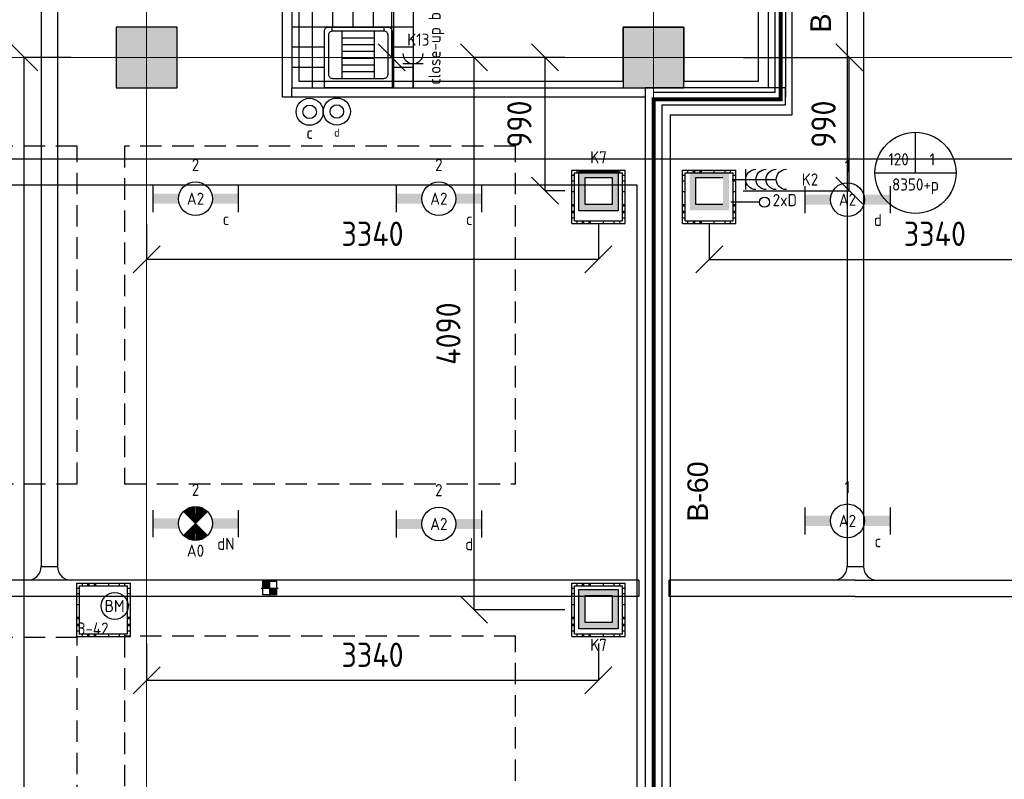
# Model space of a CAD drawing. Header units: millimetres. Extents: x -38031 to 110605, y -30229 to 92226.
# Tile 133 of 256: x 53421 to 60705, y 8959 to 14579. Entities that reach past the tile are written whole.
import ezdxf
from ezdxf.enums import TextEntityAlignment as Align

# ---------------------------------------------------------------- set-up
doc = ezdxf.new("R2010")
doc.units = ezdxf.units.MM
doc.header["$LTSCALE"] = 50
doc.set_wipeout_variables(frame=1)
doc.header["$PDMODE"] = 1
for name, pattern in [('HIDDEN', [9.525, 6.35, -3.175]), ('HIDDEN2', [4.7625, 3.175, -1.5875]), ('PHANTOM', [63.5, 31.75, -6.35, 6.35, -6.35, 6.35, -6.35]), ('STYLE_07', [1.875, 0.625, -0.20828, 0.625, -0.20836, 0.06943, -0.13893])]:
    doc.linetypes.add(name, pattern=pattern)
for name, color, linetype in [('AL$1A---_ALGEMEEN', 8, 'Continuous'), ('AL------_MAATVOERING', 2, 'Continuous'), ('AL------_SPARING', 2, 'Continuous'), ('AM$1A---_ARCERING', 8, 'Continuous'), ('AT$1A---_TEKST100', 8, 'Continuous'), ('BOUWKUNDIG', 8, 'Continuous'), ('brandscheiding', 5, 'HIDDEN'), ('EB6511--_ATTRIB', 2, 'Continuous'), ('EL6131--_KG', 3, 'Continuous'), ('EL6222--', 3, 'Continuous'), ('EL6311--', 3, 'Continuous'), ('el6311--nv', 7, 'Continuous'), ('EL6441--', 3, 'Continuous'), ('EL6511--', 3, 'Continuous'), ('EM6131--', 1, 'Continuous'), ('Kastenscheiding', 4, 'PHANTOM'), ('LICHT_TEXT018', 1, 'Continuous'), ('versterkte strook', 7, 'Continuous'), ('Vloerdoos (2e)', 51, 'Continuous'), ('Vloerdoos (OUD)', 51, 'Continuous')]:
    doc.layers.add(name, color=color, linetype=linetype)
doc.layers.add('stramien', color=1, linetype='Continuous', lineweight=15)
doc.styles.add('Arial', font='ARIAL.TTF')
doc.styles.add('BURO-018', font='iso.shx', dxfattribs={"height": 90})
doc.styles.get("Standard").update_dxf_attribs({"font": 'iso.shx'})
doc.dimstyles.new('STABICAD', dxfattribs={"dimscale": 100, "dimtxt": 1.8, "dimasz": 2, "dimexe": 0, "dimexo": 2.5, "dimgap": 1.5, "dimtad": 0, "dimdec": 0, "dimrnd": 10, "dimzin": 0, "dimdsep": 46, "dimtxsty": 'Standard', "dimblk1": 'OBLIQUE', "dimblk2": 'OBLIQUE', "dimsah": 1, "dimcen": -3, "dimadec": 0, "dimazin": 0, "dimtfac": 1, "dimtdec": 0, "dimtofl": 0, "dimtmove": 2, "dimatfit": 3, "dimfxl": 0, "dimtvp": 1.055556, "dimtolj": 1, "dimtzin": 0, "dimarcsym": 0})

# ---------------------------------------------------------------- blocks, each defined once
blk = doc.blocks.new('111410')
at = {"color": 0, "linetype": 'Continuous'}
for radius in [2, 1]:
    blk.add_circle((0, 3), radius, dxfattribs=at)
at = {"color": 0, "linetype": 'Continuous', "style": 'BURO-018'}
for tag, p in [('E_SLET1', (0, 7)), ('E_GROEP', (0, 0)), ('E_GKAST', (0, 0))]:
    blk.add_attdef(tag, text='', height=1.8, dxfattribs=at).set_placement(p, align=Align.MIDDLE)
at = {"color": 0, "linetype": 'Continuous', "style": 'BURO-018', "flags": 1}
for tag in ['E_MATCODE', 'E_SGROEP']:
    blk.add_attdef(tag, text='', height=1.8, dxfattribs=at).set_placement((0, 0), align=Align.MIDDLE)
blk = doc.blocks.new('111304')
at = {"color": 0, "linetype": 'Continuous'}
for p, q in [((-1.5, 4.5), (1.5, 4.5)), ((0, 1), (0, 4.5))]:
    blk.add_line(p, q, dxfattribs=at)
blk.add_arc((0, 6), 1.5, 180, 0, dxfattribs=at)
at = {"color": 0, "linetype": 'Continuous', "style": 'BURO-018'}
for tag, p in [('E_GKAST', (0, 11.5)), ('E_GROEP', (0, 8.5)), ('E_SGROEP', (4.5, 8.5))]:
    blk.add_attdef(tag, text='', height=1.8, dxfattribs=at).set_placement(p, align=Align.MIDDLE)
at = {"color": 0, "linetype": 'Continuous', "style": 'BURO-018', "flags": 1}
for tag, p in [('E_VERMCODE', (13, 8.5)), ('E_MATCODE', (0, 0))]:
    blk.add_attdef(tag, text='', height=1.8, dxfattribs=at).set_placement(p, align=Align.MIDDLE)
blk = doc.blocks.new('_Oblique')
at = {"color": 0, "linetype": 'ByBlock', "lineweight": -2}
blk.add_line((-0.5, -0.5), (0.5, 0.5), dxfattribs=at)
blk = doc.blocks.new('*D85')
at = {"layer": 'AL------_MAATVOERING', "color": 0, "lineweight": -2}
for p, q in [((58522.4, 13063.3), (58522.4, 12805.3)), ((61860, 13063.3), (61860, 12805.3)), ((58522.4, 12805.3), (61860, 12805.3))]:
    blk.add_line(p, q, dxfattribs=at)
at = {"layer": 'Defpoints', "color": 0}
for p in [(58522.4, 13313.3), (61860, 13313.3), (61860, 12805.3)]:
    blk.add_point(p, dxfattribs=at)
at = {"layer": 'AL------_MAATVOERING', "color": 0, "lineweight": -2, "xscale": 200, "yscale": 200, "zscale": 200, "rotation": 180}
blk.add_blockref('_Oblique', (58522.4, 12805.3), dxfattribs=at)
at = {"layer": 'AL------_MAATVOERING', "color": 0, "lineweight": -2, "xscale": 200, "yscale": 200, "zscale": 200}
blk.add_blockref('_Oblique', (61860, 12805.3), dxfattribs=at)
at = {"layer": 'AL------_MAATVOERING', "color": 0, "insert": (60191.2, 12995.3), "char_height": 180, "attachment_point": 5}
blk.add_mtext('\\A1;3340', dxfattribs=at)
blk = doc.blocks.new('*D87')
at = {"layer": 'AL------_MAATVOERING', "color": 0, "lineweight": -2}
for p, q in [((54360, 13063.3), (54360, 12805.3)), ((57702.4, 13063.3), (57702.4, 12805.3)), ((57702.4, 12805.3), (54360, 12805.3))]:
    blk.add_line(p, q, dxfattribs=at)
at = {"layer": 'Defpoints', "color": 0}
for p in [(54360, 13313.3), (57702.4, 13313.3), (54360, 12805.3)]:
    blk.add_point(p, dxfattribs=at)
at = {"layer": 'AL------_MAATVOERING', "color": 0, "lineweight": -2, "xscale": 200, "yscale": 200, "zscale": 200, "rotation": 180}
blk.add_blockref('_Oblique', (54360, 12805.3), dxfattribs=at)
at = {"layer": 'AL------_MAATVOERING', "color": 0, "lineweight": -2, "xscale": 200, "yscale": 200, "zscale": 200}
blk.add_blockref('_Oblique', (57702.4, 12805.3), dxfattribs=at)
at = {"layer": 'AL------_MAATVOERING', "color": 0, "insert": (56031.2, 12995.3), "char_height": 180, "attachment_point": 5}
blk.add_mtext('\\A1;3340', dxfattribs=at)
blk = doc.blocks.new('*D88')
at = {"layer": 'AL------_MAATVOERING', "color": 0, "lineweight": -2}
for p, q in [((54360, 9963.4), (54360, 9690.1)), ((57702.4, 9963.4), (57702.4, 9690.1)), ((57702.4, 9690.1), (54360, 9690.1))]:
    blk.add_line(p, q, dxfattribs=at)
at = {"layer": 'Defpoints', "color": 0}
for p in [(54360, 10213.4), (57702.4, 10213.4), (54360, 9690.1)]:
    blk.add_point(p, dxfattribs=at)
at = {"layer": 'AL------_MAATVOERING', "color": 0, "lineweight": -2, "xscale": 200, "yscale": 200, "zscale": 200, "rotation": 180}
blk.add_blockref('_Oblique', (54360, 9690.1), dxfattribs=at)
at = {"layer": 'AL------_MAATVOERING', "color": 0, "lineweight": -2, "xscale": 200, "yscale": 200, "zscale": 200}
blk.add_blockref('_Oblique', (57702.4, 9690.1), dxfattribs=at)
at = {"layer": 'AL------_MAATVOERING', "color": 0, "insert": (56031.2, 9880.1), "char_height": 180, "attachment_point": 5}
blk.add_mtext('\\A1;3340', dxfattribs=at)
blk = doc.blocks.new('*D90')
at = {"layer": 'AL------_MAATVOERING', "color": 0, "lineweight": -2}
for p, q in [((58772.4, 14300), (59557.5, 14300)), ((59557.5, 13313.3), (59557.5, 14300)), ((58772.4, 13313.3), (59557.5, 13313.3))]:
    blk.add_line(p, q, dxfattribs=at)
at = {"layer": 'Defpoints', "color": 0}
for p in [(58522.4, 14300), (59557.5, 14300), (58522.4, 13313.3)]:
    blk.add_point(p, dxfattribs=at)
at = {"layer": 'AL------_MAATVOERING', "color": 0, "lineweight": -2, "xscale": 200, "yscale": 200, "zscale": 200}
for p, rotation in [((59557.5, 14300), 90), ((59557.5, 13313.3), 270)]:
    blk.add_blockref('_Oblique', p, dxfattribs=dict(at, rotation=rotation))
at = {"layer": 'AL------_MAATVOERING', "color": 0, "insert": (59367.5, 13806.6), "char_height": 180, "attachment_point": 5, "rotation": 90}
blk.add_mtext('\\A1;990', dxfattribs=at)
blk = doc.blocks.new('*D91')
at = {"layer": 'AL------_MAATVOERING', "color": 0, "lineweight": -2}
for p, q in [((57452.4, 14300), (57307.1, 14300)), ((57307.1, 13313.3), (57307.1, 14300)), ((57452.4, 13313.3), (57307.1, 13313.3))]:
    blk.add_line(p, q, dxfattribs=at)
at = {"layer": 'Defpoints', "color": 0}
for p in [(57307.1, 14300), (57702.4, 14300), (57702.4, 13313.3)]:
    blk.add_point(p, dxfattribs=at)
at = {"layer": 'AL------_MAATVOERING', "color": 0, "lineweight": -2, "xscale": 200, "yscale": 200, "zscale": 200}
for p, rotation in [((57307.1, 14300), 90), ((57307.1, 13313.3), 270)]:
    blk.add_blockref('_Oblique', p, dxfattribs=dict(at, rotation=rotation))
at = {"layer": 'AL------_MAATVOERING', "color": 0, "insert": (57117.1, 13806.6), "char_height": 180, "attachment_point": 5, "rotation": 90}
blk.add_mtext('\\A1;990', dxfattribs=at)
blk = doc.blocks.new('*D92')
at = {"layer": 'AL------_MAATVOERING', "color": 0, "lineweight": -2}
for p, q in [((57452.4, 14300), (56781.8, 14300)), ((56781.8, 10213.4), (56781.8, 14300)), ((57452.4, 10213.4), (56781.8, 10213.4))]:
    blk.add_line(p, q, dxfattribs=at)
at = {"layer": 'Defpoints', "color": 0}
for p in [(56781.8, 14300), (57702.4, 14300), (57702.4, 10213.4)]:
    blk.add_point(p, dxfattribs=at)
at = {"layer": 'AL------_MAATVOERING', "color": 0, "lineweight": -2, "xscale": 200, "yscale": 200, "zscale": 200}
for p, rotation in [((56781.8, 14300), 90), ((56781.8, 10213.4), 270)]:
    blk.add_blockref('_Oblique', p, dxfattribs=dict(at, rotation=rotation))
at = {"layer": 'AL------_MAATVOERING', "color": 0, "insert": (56591.8, 12256.7), "char_height": 180, "attachment_point": 5, "rotation": 90}
blk.add_mtext('\\A1;4090', dxfattribs=at)
blk = doc.blocks.new('*D94')
at = {"layer": 'AL------_MAATVOERING', "color": 0, "lineweight": -2}
for p, q in [((53801.3, 14300), (53454.5, 14300)), ((53454.5, 7367.9), (53454.5, 14300)), ((53792.4, 7367.9), (53454.5, 7367.9))]:
    blk.add_line(p, q, dxfattribs=at)
at = {"layer": 'Defpoints', "color": 0}
for p in [(53454.5, 14300), (54051.3, 14300), (54042.4, 7367.9)]:
    blk.add_point(p, dxfattribs=at)
at = {"layer": 'AL------_MAATVOERING', "color": 0, "lineweight": -2, "xscale": 200, "yscale": 200, "zscale": 200}
for p, rotation in [((53454.5, 14300), 90), ((53454.5, 7367.9), 270)]:
    blk.add_blockref('_Oblique', p, dxfattribs=dict(at, rotation=rotation))
at = {"layer": 'AL------_MAATVOERING', "color": 0, "insert": (53264.5, 10834), "char_height": 180, "attachment_point": 5, "rotation": 90}
blk.add_mtext('\\A1;6930', dxfattribs=at)
blk = doc.blocks.new('*D152')
at = {"layer": 'AL------_MAATVOERING', "color": 0, "lineweight": -2}
for p, q in [((55919.1, 17418.3), (56172.3, 17418.3)), ((56172.3, 17418.3), (56172.3, 14300)), ((55919.1, 14300), (56172.3, 14300))]:
    blk.add_line(p, q, dxfattribs=at)
at = {"layer": 'Defpoints', "color": 0}
for p in [(55669.1, 17418.3), (55669.1, 14300), (56172.3, 14300)]:
    blk.add_point(p, dxfattribs=at)
at = {"layer": 'AL------_MAATVOERING', "color": 0, "lineweight": -2, "xscale": 200, "yscale": 200, "zscale": 200}
for p, rotation in [((56172.3, 17418.3), 90), ((56172.3, 14300), 270)]:
    blk.add_blockref('_Oblique', p, dxfattribs=dict(at, rotation=rotation))
at = {"layer": 'AL------_MAATVOERING', "color": 0, "insert": (55982.3, 15859.1), "char_height": 180, "attachment_point": 5, "rotation": 90}
blk.add_mtext('\\A1;3120', dxfattribs=at)
blk = doc.blocks.new('1115B6630')
at = {"color": 0}
for p, q in [((-6.3, 2), (-6.3, -2)), ((6.3, 2), (6.3, -2))]:
    blk.add_line(p, q, dxfattribs=at)
at = {"color": 0, "linetype": 'Continuous'}
blk.add_circle((0, 0), 2.5, dxfattribs=at)
at = {"color": 0}
for points in [[(-2.5, 0.75), (-6.3, 0.75), (-2.5, -0.75), (-6.3, -0.75)], [(2.5, 0.75), (6.3, 0.75), (2.5, -0.75), (6.3, -0.75)]]:
    blk.add_solid(points, dxfattribs=at)
at = {"color": 0, "linetype": 'Continuous', "style": 'BURO-018'}
for tag, p in [('E_GKAST', (0, 8)), ('E_GROEP', (0, 5)), ('E_SGROEP', (4.5, 5)), ('E_ARMCODE', (0, 0)), ('E_SLET', (4.5, -3))]:
    blk.add_attdef(tag, text='', height=1.8, dxfattribs=at).set_placement(p, align=Align.MIDDLE)
blk = doc.blocks.new('E00123')
at = {"color": 0, "linetype": 'Continuous'}
blk.add_circle((0, 0), 2, dxfattribs=at)
at = {"color": 0, "linetype": 'Continuous', "style": 'BURO-018'}
for tag, p in [('E_TEXT1', (0, 4.5)), ('E_TEXT2', (0, 0))]:
    blk.add_attdef(tag, text='', height=1.8, dxfattribs=at).set_placement(p, align=Align.MIDDLE)
at = {"color": 0, "linetype": 'Continuous', "style": 'BURO-018', "flags": 1}
blk.add_attdef('E_MATCODE', (0, 0), '', height=1.8, dxfattribs=at)
blk = doc.blocks.new('E00414')
at = {"color": 0, "linetype": 'Continuous'}
for p, q in [((-2.9, -2.9), (-2.9, 2.9)), ((-2.9, 2.9), (2.9, 2.9)), ((-2, 2), (2, 2)), ((-2, -2), (-2, 2)), ((2, 2), (2, -2)), ((2.9, 2.9), (2.9, -2.9)), ((2.9, -2.9), (-2.9, -2.9)), ((2, -2), (-2, -2))]:
    blk.add_line(p, q, dxfattribs=at)
at = {"color": 0}
for points in [[(-2.9, 2.9), (2.9, 2.9), (-2, 2), (2, 2)], [(-2, -2), (-2.9, -2.9), (-2, 2), (-2.9, 2.9)], [(2, 2), (2.9, 2.9), (2, -2), (2.9, -2.9)], [(2, -2), (2.9, -2.9), (-2, -2), (-2.9, -2.9)]]:
    blk.add_solid(points, dxfattribs=at)
at = {"color": 0, "linetype": 'Continuous', "style": 'BURO-018'}
for tag, p in [('E_GKAST', (0, 8)), ('E_GROEP', (0, 5)), ('E_SGROEP', (4.5, 5))]:
    blk.add_attdef(tag, text='', height=1.8, dxfattribs=at).set_placement(p, align=Align.MIDDLE)
at = {"color": 0, "linetype": 'Continuous', "style": 'BURO-018', "flags": 1}
for tag, p in [('E_VERMCODE', (13, 5)), ('E_MATCODE', (0, 0))]:
    blk.add_attdef(tag, text='', height=1.8, dxfattribs=at).set_placement(p, align=Align.MIDDLE)
blk = doc.blocks.new('111304C')
at = {"color": 0, "linetype": 'Continuous'}
for p, q in [((0, 1), (0, 7.5)), ((-1.5, 3), (1.5, 3))]:
    blk.add_line(p, q, dxfattribs=at)
for centre in [(0, 9), (0, 7.5), (0, 6), (0, 4.5)]:
    blk.add_arc(centre, 1.5, 180, 0, dxfattribs=at)
at = {"color": 0, "linetype": 'Continuous', "style": 'BURO-018'}
for tag, p in [('E_GKAST', (0, 14.5)), ('E_GROEP', (0, 11.5)), ('E_SGROEP', (4.5, 11.5))]:
    blk.add_attdef(tag, text='', height=1.8, dxfattribs=at).set_placement(p, align=Align.MIDDLE)
at = {"color": 0, "linetype": 'Continuous', "style": 'BURO-018', "flags": 1}
for tag, p in [('E_VERMCODE', (13, 11.5)), ('E_MATCODE', (0, 0))]:
    blk.add_attdef(tag, text='', height=1.8, dxfattribs=at).set_placement(p, align=Align.MIDDLE)
blk = doc.blocks.new('E00018')
at = {"color": 0, "linetype": 'Continuous'}
for p, q in [((-1.77, -1.77), (1.77, 1.77)), ((1.77, -1.77), (-1.77, 1.77))]:
    blk.add_line(p, q, dxfattribs=at)
at = {"color": 0, "linetype": 'Continuous', "const_width": 2.5}
for points in [[(-0.88, 0.88, -0.198912), (0, 1.25, -0.198912), (0.88, 0.88, -1)], [(-0.88, -0.88, 0.198912), (0, -1.25, 0.198912), (0.88, -0.88, 1)]]:
    blk.add_lwpolyline(points, format="xyb", dxfattribs=at)
blk = doc.blocks.new('1115B6630-NO1')
at = {"color": 0}
for p, q in [((-6.3, 2), (-6.3, -2)), ((6.3, 2), (6.3, -2))]:
    blk.add_line(p, q, dxfattribs=at)
at = {"color": 0, "linetype": 'Continuous'}
blk.add_circle((0, 0), 2.5, dxfattribs=at)
at = {"color": 0}
for points in [[(-2.5, 0.75), (-6.3, 0.75), (-2.5, -0.75), (-6.3, -0.75)], [(2.5, 0.75), (6.3, 0.75), (2.5, -0.75), (6.3, -0.75)]]:
    blk.add_solid(points, dxfattribs=at)
at = {"color": 0, "zscale": 50}
blk.add_blockref('E00018', (0, 0), dxfattribs=at)
at = {"color": 0, "linetype": 'Continuous', "style": 'BURO-018'}
for tag, p in [('E_GKAST', (0, 8)), ('E_GROEP', (0, 5)), ('E_SGROEP', (4.5, 5)), ('E_ARMCODE', (0, 0)), ('E_SLET', (4.5, -3))]:
    blk.add_attdef(tag, text='', height=1.8, dxfattribs=at).set_placement(p, align=Align.MIDDLE)
blk = doc.blocks.new('E-GK-GTC-783C')
at = {"color": 0, "linetype": 'Continuous'}
for p, q in [((-0.5, 60), (0.5, 60)), ((-0.5, -60), (0.5, -60))]:
    blk.add_line(p, q, dxfattribs=at)
blk = doc.blocks.new('E-GK-AH-78676767')
at = {"color": 0, "linetype": 'Continuous'}
blk.add_line((-60, 103), (60, 103), dxfattribs=at)
for centre, start, end in [((-163, 103), 270, 0), ((163, 103), 180, 270)]:
    blk.add_arc(centre, 103, start, end, dxfattribs=at)
blk = doc.blocks.new('E00103')
at = {"color": 0, "linetype": 'Continuous'}
for p, q in [((0, 6), (0, 12)), ((-6, 6), (6, 6))]:
    blk.add_line(p, q, dxfattribs=at)
blk.add_circle((0, 6), 6, dxfattribs=at)
at = {"color": 0, "linetype": 'Continuous', "style": 'BURO-018'}
for tag, p in [('E_TEXT1', (-2.5, 8)), ('E_TEXT3', (2.5, 8)), ('E_TEXT6', (0, 4))]:
    blk.add_attdef(tag, text='', height=1.8, dxfattribs=at).set_placement(p, align=Align.MIDDLE)
blk = doc.blocks.new('E00139')
at = {"color": 0, "linetype": 'Continuous'}
blk.add_line((0, 5.25), (0, 1), dxfattribs=at)
blk.add_circle((0, 6), 0.75, dxfattribs=at)
at = {"color": 7, "style": 'BURO-018'}
for tag, p in [('E_COMMENT1', (0, 12)), ('E_DCOM1', (0, 9))]:
    blk.add_attdef(tag, text='', height=1.8, dxfattribs=at).set_placement(p, align=Align.MIDDLE)
at = {"color": 0, "style": 'BURO-018'}
blk.add_attdef('E_TEXT1', text='', height=1.8, dxfattribs=at).set_placement((2.5, 6), align=Align.MIDDLE)
at = {"color": 0, "linetype": 'Continuous', "style": 'BURO-018', "flags": 1}
blk.add_attdef('E_MATCODE', text='', height=1.8, dxfattribs=at).set_placement((0, 0), align=Align.MIDDLE)
blk = doc.blocks.new('Sparing 100x100')
at = {"color": 1, "linetype": 'Continuous'}
for p, q in [((-2.5, 0), (2.5, 0)), ((0, -2.5), (0, 2.5))]:
    blk.add_line(p, q, dxfattribs=at)
at = {"color": 0, "linetype": 'Continuous'}
for p, q in [((-2, 2), (2, 2)), ((-2, -2), (-2, 2)), ((2, 2), (2, -2)), ((2, -2), (-2, -2))]:
    blk.add_line(p, q, dxfattribs=at)
for points in [[(-2, 2), (0, 2), (-2, 0), (0, 0)], [(0, 0), (2, 0), (0, -2), (2, -2)]]:
    blk.add_solid(points, dxfattribs=at)
at = {"color": 0, "linetype": 'Continuous', "style": 'BURO-018'}
blk.add_attdef('AL_POSNR', text='', height=1.8, dxfattribs=at).set_placement((0, 3), align=Align.CENTER)
at = {"color": 0, "linetype": 'Continuous', "style": 'BURO-018', "flags": 1}
blk.add_attdef('AL_OMS', (0, 0), '', height=1.8, dxfattribs=at)
blk = doc.blocks.new('E-GK-END-78')
at = {"color": 0, "linetype": 'Continuous'}
blk.add_line((0, 60), (0, -60), dxfattribs=at)
blk = doc.blocks.new('VLOERDOOS (2e)')
at = {"layer": 'Vloerdoos (OUD)'}
for p, q in [((0, 395), (395, 395)), ((0, 395), (0, 0)), ((20, 375), (20, 20)), ((20, 375), (375, 375)), ((40, 375), (40, 395)), ((80, 375), (80, 395)), ((90, 375), (90, 395)), ((130, 375), (130, 395)), ((140, 375), (140, 395)), ((235, 375), (235, 395)), ((315, 375), (315, 395)), ((355, 375), (355, 395)), ((375, 375), (375, 20)), ((395, 395), (395, 0)), ((0, 355), (20, 355)), ((0, 315), (20, 315)), ((0, 305), (20, 305)), ((375, 355), (395, 355)), ((375, 315), (395, 315)), ((375, 305), (395, 305)), ((0, 265), (20, 265)), ((0, 255), (20, 255)), ((375, 265), (395, 265)), ((375, 255), (395, 255)), ((0, 160), (20, 160)), ((375, 160), (395, 160)), ((0, 80), (20, 80)), ((375, 80), (395, 80)), ((0, 40), (20, 40)), ((0, 0), (395, 0)), ((20, 20), (375, 20)), ((40, 0), (40, 20)), ((80, 0), (80, 20)), ((90, 0), (90, 20)), ((130, 0), (130, 20)), ((140, 0), (140, 20)), ((235, 0), (235, 20)), ((315, 0), (315, 20)), ((355, 0), (355, 20)), ((375, 40), (395, 40))]:
    blk.add_line(p, q, dxfattribs=at)
blk = doc.blocks.new('Group-72')
at = {"layer": 'AL$1A---_ALGEMEEN', "color": 0}
for p, q in [((-600, 900), (-600, 0)), ((-450, 900), (-450, 0)), ((-300, 900), (-300, 0)), ((-150, 900), (-150, 0)), ((0, 750), (-750, 750)), ((0, 600), (-750, 600)), ((0, 450), (-750, 450)), ((0, 300), (-750, 300)), ((0, 150), (-750, 150))]:
    blk.add_line(p, q, dxfattribs=at)
blk.add_lwpolyline([(-750, 900), (0, 900), (0, 0), (-750, 0)], close=True, dxfattribs=at)
blk = doc.blocks.new('tegels 900z750')
at = {"layer": 'AL$1A---_ALGEMEEN', "color": 0}
blk.add_blockref('Group-72', (0, 0), dxfattribs=at)
blk = doc.blocks.new('arnhem top')
at = {"color": 0}
blk.add_wipeout([(250, -420), (250, 0), (-250, 0), (-250, -420), (-250, -420.7), (-250, -421.5), (-249.9, -422.2), (-249.9, -422.9), (-249.8, -423.7), (-249.7, -424.4), (-249.6, -425.1), (-249.4, -425.9), (-249.3, -426.6), (-249.1, -427.3), (-248.9, -428), (-248.7, -428.7), (-248.5, -429.4), (-248.2, -430.1), (-248, -430.8), (-247.7, -431.5), (-247.4, -432.2), (-247.1, -432.8), (-246.8, -433.5), (-246.5, -434.1), (-246.1, -434.8), (-245.7, -435.4), (-245.3, -436), (-244.9, -436.7), (-244.5, -437.3), (-244.1, -437.9), (-243.7, -438.5), (-243.2, -439), (-242.7, -439.6), (-242.2, -440.1), (-241.7, -440.7), (-241.2, -441.2), (-240.7, -441.7), (-240.1, -442.2), (-239.6, -442.7), (-239, -443.2), (-238.5, -443.7), (-237.9, -444.1), (-237.3, -444.5), (-236.7, -444.9), (-236, -445.3), (-235.4, -445.7), (-234.8, -446.1), (-234.1, -446.5), (-233.5, -446.8), (-232.8, -447.1), (-232.2, -447.4), (-231.5, -447.7), (-230.8, -448), (-230.1, -448.2), (-229.4, -448.5), (-228.7, -448.7), (-228, -448.9), (-227.3, -449.1), (-226.6, -449.3), (-225.9, -449.4), (-225.1, -449.6), (-224.4, -449.7), (-223.7, -449.8), (-222.9, -449.9), (-222.2, -449.9), (-221.5, -450), (-220.7, -450), (-220, -450), (220, -450), (220.7, -450), (221.5, -450), (222.2, -449.9), (222.9, -449.9), (223.7, -449.8), (224.4, -449.7), (225.1, -449.6), (225.9, -449.4), (226.6, -449.3), (227.3, -449.1), (228, -448.9), (228.7, -448.7), (229.4, -448.5), (230.1, -448.2), (230.8, -448), (231.5, -447.7), (232.2, -447.4), (232.8, -447.1), (233.5, -446.8), (234.1, -446.5), (234.8, -446.1), (235.4, -445.7), (236, -445.3), (236.7, -444.9), (237.3, -444.5), (237.9, -444.1), (238.5, -443.7), (239, -443.2), (239.6, -442.7), (240.1, -442.2), (240.7, -441.7), (241.2, -441.2), (241.7, -440.7), (242.2, -440.1), (242.7, -439.6), (243.2, -439), (243.7, -438.5), (244.1, -437.9), (244.5, -437.3), (244.9, -436.7), (245.3, -436), (245.7, -435.4), (246.1, -434.8), (246.5, -434.1), (246.8, -433.5), (247.1, -432.8), (247.4, -432.2), (247.7, -431.5), (248, -430.8), (248.2, -430.1), (248.5, -429.4), (248.7, -428.7), (248.9, -428), (249.1, -427.3), (249.3, -426.6), (249.4, -425.9), (249.6, -425.1), (249.7, -424.4), (249.8, -423.7), (249.9, -422.9), (249.9, -422.2), (250, -421.5), (250, -420.7)], dxfattribs=at).dxf.layer = 'AL$1A---_ALGEMEEN'
at = {"layer": 'AL$1A---_ALGEMEEN', "color": 0, "flags": 128}
blk.add_lwpolyline([(250, -420), (250, 0), (-250, 0), (-250, -420, 0.414214), (-220, -450), (220, -450, 0.414214)], format="xyb", close=True, dxfattribs=at)
at = {"color": 0}
blk.add_wipeout([(190, -70), (190.7, -70), (191.5, -70), (192.2, -70.1), (192.9, -70.1), (193.7, -70.2), (194.4, -70.3), (195.1, -70.4), (195.9, -70.6), (196.6, -70.7), (197.3, -70.9), (198, -71.1), (198.7, -71.3), (199.4, -71.5), (200.1, -71.8), (200.8, -72), (201.5, -72.3), (202.2, -72.6), (202.8, -72.9), (203.5, -73.2), (204.1, -73.5), (204.8, -73.9), (205.4, -74.3), (206, -74.7), (206.7, -75.1), (207.3, -75.5), (207.9, -75.9), (208.5, -76.3), (209, -76.8), (209.6, -77.3), (210.1, -77.8), (210.7, -78.3), (211.2, -78.8), (211.7, -79.3), (212.2, -79.9), (212.7, -80.4), (213.2, -81), (213.7, -81.5), (214.1, -82.1), (214.5, -82.7), (214.9, -83.3), (215.3, -84), (215.7, -84.6), (216.1, -85.2), (216.5, -85.9), (216.8, -86.5), (217.1, -87.2), (217.4, -87.8), (217.7, -88.5), (218, -89.2), (218.2, -89.9), (218.5, -90.6), (218.7, -91.3), (218.9, -92), (219.1, -92.7), (219.3, -93.4), (219.4, -94.1), (219.6, -94.9), (219.7, -95.6), (219.8, -96.3), (219.9, -97.1), (219.9, -97.8), (220, -98.5), (220, -99.3), (220, -100), (220, -390), (220, -390.7), (220, -391.5), (219.9, -392.2), (219.9, -392.9), (219.8, -393.7), (219.7, -394.4), (219.6, -395.1), (219.4, -395.9), (219.3, -396.6), (219.1, -397.3), (218.9, -398), (218.7, -398.7), (218.5, -399.4), (218.2, -400.1), (218, -400.8), (217.7, -401.5), (217.4, -402.2), (217.1, -402.8), (216.8, -403.5), (216.5, -404.1), (216.1, -404.8), (215.7, -405.4), (215.3, -406), (214.9, -406.7), (214.5, -407.3), (214.1, -407.9), (213.7, -408.5), (213.2, -409), (212.7, -409.6), (212.2, -410.1), (211.7, -410.7), (211.2, -411.2), (210.7, -411.7), (210.1, -412.2), (209.6, -412.7), (209, -413.2), (208.5, -413.7), (207.9, -414.1), (207.3, -414.5), (206.7, -414.9), (206, -415.3), (205.4, -415.7), (204.8, -416.1), (204.1, -416.5), (203.5, -416.8), (202.8, -417.1), (202.2, -417.4), (201.5, -417.7), (200.8, -418), (200.1, -418.2), (199.4, -418.5), (198.7, -418.7), (198, -418.9), (197.3, -419.1), (196.6, -419.3), (195.9, -419.4), (195.1, -419.6), (194.4, -419.7), (193.7, -419.8), (192.9, -419.9), (192.2, -419.9), (191.5, -420), (190.7, -420), (190, -420), (-190, -420), (-190.7, -420), (-191.5, -420), (-192.2, -419.9), (-192.9, -419.9), (-193.7, -419.8), (-194.4, -419.7), (-195.1, -419.6), (-195.9, -419.4), (-196.6, -419.3), (-197.3, -419.1), (-198, -418.9), (-198.7, -418.7), (-199.4, -418.5), (-200.1, -418.2), (-200.8, -418), (-201.5, -417.7), (-202.2, -417.4), (-202.8, -417.1), (-203.5, -416.8), (-204.1, -416.5), (-204.8, -416.1), (-205.4, -415.7), (-206, -415.3), (-206.7, -414.9), (-207.3, -414.5), (-207.9, -414.1), (-208.5, -413.7), (-209, -413.2), (-209.6, -412.7), (-210.1, -412.2), (-210.7, -411.7), (-211.2, -411.2), (-211.7, -410.7), (-212.2, -410.1), (-212.7, -409.6), (-213.2, -409), (-213.7, -408.5), (-214.1, -407.9), (-214.5, -407.3), (-214.9, -406.7), (-215.3, -406), (-215.7, -405.4), (-216.1, -404.8), (-216.5, -404.1), (-216.8, -403.5), (-217.1, -402.8), (-217.4, -402.2), (-217.7, -401.5), (-218, -400.8), (-218.2, -400.1), (-218.5, -399.4), (-218.7, -398.7), (-218.9, -398), (-219.1, -397.3), (-219.3, -396.6), (-219.4, -395.9), (-219.6, -395.1), (-219.7, -394.4), (-219.8, -393.7), (-219.9, -392.9), (-219.9, -392.2), (-220, -391.5), (-220, -390.7), (-220, -390), (-220, -100), (-220, -99.3), (-220, -98.5), (-219.9, -97.8), (-219.9, -97.1), (-219.8, -96.3), (-219.7, -95.6), (-219.6, -94.9), (-219.4, -94.1), (-219.3, -93.4), (-219.1, -92.7), (-218.9, -92), (-218.7, -91.3), (-218.5, -90.6), (-218.2, -89.9), (-218, -89.2), (-217.7, -88.5), (-217.4, -87.8), (-217.1, -87.2), (-216.8, -86.5), (-216.5, -85.9), (-216.1, -85.2), (-215.7, -84.6), (-215.3, -84), (-214.9, -83.3), (-214.5, -82.7), (-214.1, -82.1), (-213.7, -81.5), (-213.2, -81), (-212.7, -80.4), (-212.2, -79.9), (-211.7, -79.3), (-211.2, -78.8), (-210.7, -78.3), (-210.1, -77.8), (-209.6, -77.3), (-209, -76.8), (-208.5, -76.3), (-207.9, -75.9), (-207.3, -75.5), (-206.7, -75.1), (-206, -74.7), (-205.4, -74.3), (-204.8, -73.9), (-204.1, -73.5), (-203.5, -73.2), (-202.8, -72.9), (-202.2, -72.6), (-201.5, -72.3), (-200.8, -72), (-200.1, -71.8), (-199.4, -71.5), (-198.7, -71.3), (-198, -71.1), (-197.3, -70.9), (-196.6, -70.7), (-195.9, -70.6), (-195.1, -70.4), (-194.4, -70.3), (-193.7, -70.2), (-192.9, -70.1), (-192.2, -70.1), (-191.5, -70), (-190.7, -70), (-190, -70)], dxfattribs=at).dxf.layer = 'AL$1A---_ALGEMEEN'
at = {"layer": 'AL$1A---_ALGEMEEN', "color": 0}
for p, q in [((-120, -70), (-120, -420)), ((120, -70), (120, -420)), ((-120, -120), (120, -120)), ((-120, -170), (120, -170)), ((-120, -220), (120, -220)), ((-120, -270), (120, -270)), ((-120, -320), (120, -320)), ((-192, -420), (-192, -450)), ((-120, -370), (120, -370)), ((192, -420), (192, -450))]:
    blk.add_line(p, q, dxfattribs=at)
at = {"layer": 'AL$1A---_ALGEMEEN', "color": 0, "flags": 128}
blk.add_lwpolyline([(-220, -100, -0.414214), (-190, -70), (190, -70, -0.414214), (220, -100), (220, -390, -0.414214), (190, -420), (-190, -420, -0.414214), (-220, -390)], format="xyb", close=True, dxfattribs=at)
blk = doc.blocks.new('serviceblok model B')
at = {"layer": 'AL$1A---_ALGEMEEN', "color": 0, "rotation": 90}
blk.add_blockref('tegels 900z750', (3650, 300), dxfattribs=at)
at = {"color": 0}
blk.add_wipeout([(125, 3250), (0, 3250), (0, -520), (125, -520), (125, -450), (125, -310)], dxfattribs=at).dxf.layer = 'AL$1A---_ALGEMEEN'
at = {"layer": 'AL$1A---_ALGEMEEN', "color": 0}
blk.add_lwpolyline([(125, 3250), (0, 3250), (0, -520), (125, -520), (125, -450), (125, -310)], close=True, dxfattribs=at)
at = {"layer": 'AL$1A---_ALGEMEEN', "color": 0, "rotation": 180}
blk.add_blockref('arnhem top', (3159.6, -450), dxfattribs=at)
at = {"color": 0}
blk.add_wipeout([(3720, -520), (3720, 869), (3650, 869), (3650, -520)], dxfattribs=at).dxf.layer = 'AL$1A---_ALGEMEEN'
at = {"layer": 'AL$1A---_ALGEMEEN', "color": 0}
blk.add_lwpolyline([(3720, -520), (3720, 869), (3650, 869), (3650, -520)], close=True, dxfattribs=at)
at = {"color": 0}
blk.add_wipeout([(125, -450), (125, -520), (3650, -520), (3650, -450)], dxfattribs=at).dxf.layer = 'AL$1A---_ALGEMEEN'
at = {"layer": 'AL$1A---_ALGEMEEN', "color": 0}
blk.add_lwpolyline([(125, -450), (125, -520), (3650, -520), (3650, -450)], close=True, dxfattribs=at)
blk = doc.blocks.new('txt-brandw.60')
at = {"color": 0}
blk.add_wipeout([(-223.5, -118.5), (223.5, -118.5), (223.5, 124.9), (-223.5, 124.9)], dxfattribs=at).dxf.layer = 'AL$1A---_ALGEMEEN'
at = {"layer": 'AT$1A---_TEKST100', "insert": (0, -112.2), "char_height": 151.525, "attachment_point": 8, "line_spacing_factor": 0.967741, "style": 'Arial'}
blk.add_mtext('{\\C256;\\lB-60}', dxfattribs=at)
blk = doc.blocks.new('200254 W 211 30-06-2008')
at = {"layer": 'AL$1A---_ALGEMEEN'}
blk.add_lwpolyline([(19899.45, 3138.24), (19899.45, 3283.09), (20194.45, 3283.09), (20194.45, 3162.24), (20114.45, 3162.24), (20114.45, 3150.24), (20006.45, 3150.24), (20006.45, 3138.24)], close=True, dxfattribs=at)
at = {"layer": 'stramien', "linetype": 'STYLE_07', "ltscale": 50}
blk.add_line((20121.95, 2695.43), (20121.95, 4240.03), dxfattribs=at)
at = {"layer": 'AL$1A---_ALGEMEEN', "xscale": -0.02, "yscale": 0.02, "zscale": 0.02}
blk.add_blockref('serviceblok model B', (20216.45, 3306.45), dxfattribs=at)
at = {"layer": 'AM$1A---_ARCERING', "linetype": 'Continuous', "lineweight": 0}
blk.add_hatch(color=256, dxfattribs=at).paths.add_polyline_path([(20117.45, 3297.45), (20126.45, 3297.45), (20126.45, 3306.45), (20117.45, 3306.45)])
at = {"layer": 'AL$1A---_ALGEMEEN'}
for points in [[(20144.45, 3370.45), (20144.45, 3298.45), (20192.45, 3298.45), (20192.45, 3306.45), (20201.45, 3306.45), (20201.45, 3298.45), (20212.45, 3298.45), (20212.45, 3370.45)], [(20117.45, 3297.45), (20126.45, 3297.45), (20126.45, 3306.45), (20117.45, 3306.45)]]:
    blk.add_lwpolyline(points, close=True, dxfattribs=at)
at = {"layer": 'stramien', "linetype": 'STYLE_07', "ltscale": 50}
blk.add_line((18923.73, 3301.95), (21069.22, 3301.95), dxfattribs=at)
blk.add_wipeout([(20195.7, 3297.45), (20195.7, 3153.38), (20198.2, 3153.66), (20198.2, 3294.95), (20216.45, 3294.95), (20216.45, 3297.45)]).dxf.layer = 'AL$1A---_ALGEMEEN'
at = {"layer": 'AM$1A---_ARCERING', "linetype": 'Continuous', "lineweight": 0}
blk.add_hatch(color=256, dxfattribs=at).paths.add_polyline_path([(20192.45, 3297.45), (20201.45, 3297.45), (20201.45, 3306.45), (20192.45, 3306.45)])
at = {"layer": 'AL$1A---_ALGEMEEN'}
for points in [[(20271.95, 3171.92), (20199.45, 3171.92), (20199.45, 3267.95), (20199.45, 3279.92), (20199.45, 3293.45), (20217.45, 3293.45), (20217.45, 3358.15), (20245.75, 3358.15), (20245.75, 3445.15), (20217.23, 3445.15), (20217.23, 3465.23), (20266.45, 3465.23), (20266.45, 3358.15), (20326.45, 3358.15), (20326.45, 3293.45), (20344.45, 3293.45), (20344.45, 3287.18), (20344.45, 3280.92), (20344.45, 3279.92), (20344.45, 3183.92), (20271.95, 3183.92)], [(20192.45, 3297.45), (20201.45, 3297.45), (20201.45, 3306.45), (20192.45, 3306.45)], [(20195.7, 3297.45), (20195.7, 3153.38), (20198.2, 3153.66), (20198.2, 3294.95), (20216.45, 3294.95), (20216.45, 3297.45)]]:
    blk.add_lwpolyline(points, close=True, dxfattribs=at)
at = {"layer": 'stramien', "linetype": 'STYLE_07', "ltscale": 50}
blk.add_line((20196.95, 2737.41), (20196.95, 3963.01), dxfattribs=at)
at = {"layer": 'AL$1A---_ALGEMEEN', "xscale": 0.02, "yscale": 0.02, "zscale": 0.02, "rotation": 90}
for p in [(20220.99, 3310.1), (20202.79, 3237.7)]:
    blk.add_blockref('txt-brandw.60', p, dxfattribs=at)

msp = doc.modelspace()

# ---------------------------------------------------------------- block references
at = {"layer": 'BOUWKUNDIG', "xscale": 50, "yscale": 50, "zscale": 50}
msp.add_blockref('200254 W 211 30-06-2008', (-951737.5, -150797.3), dxfattribs=at)

# ---------------------------------------------------------------- next in the draw order: linework, layer by layer
at = {"layer": 'brandscheiding', "const_width": 30}
msp.add_lwpolyline([(58110, 6510), (58110, 13990), (59050, 13990), (59050, 23260), (56890, 23260), (56890, 25700), (74050, 25700)], dxfattribs=at)
at = {"layer": 'EL6222--', "linetype": 'Continuous'}
for p, q in [((58423, 13412.8), (58623, 13412.8)), ((58423, 13212.8), (58423, 13412.8)), ((58623, 13212.8), (58423, 13212.8))]:
    msp.add_line(p, q, dxfattribs=at)
at = {"layer": 'EL6222--'}
for points in [[(58378, 13457.8), (58668, 13457.8), (58423, 13412.8), (58623, 13412.8)], [(58423, 13212.8), (58378, 13167.8), (58423, 13412.8), (58378, 13457.8)], [(58623, 13412.8), (58668, 13457.8), (58623, 13212.8), (58668, 13167.8)], [(58623, 13212.8), (58668, 13167.8), (58423, 13212.8), (58378, 13167.8)]]:
    msp.add_solid(points, dxfattribs=at)
at = {"layer": 'Kastenscheiding'}
for p, q in [((59010.1, 14041.4), (59010.1, 23290.3)), ((59010.1, 14041.4), (58108.4, 14041.4)), ((58108.4, 4779.7), (58108.4, 14041.4))]:
    msp.add_line(p, q, dxfattribs=at)
at = {"layer": 'LICHT_TEXT018', "linetype": 'HIDDEN2'}
for points in [[(50596.4, 11144.2), (53846.4, 11144.2), (53846.4, 13644.2), (50596.4, 13644.2)], [(54196.4, 11144.2), (57089.5, 11144.2), (57089.5, 13644.2), (54196.4, 13644.2)], [(50596.4, 6854.1), (53846.4, 6854.1), (53846.4, 10007.2), (50596.4, 10007.2)], [(54196.4, 7518.8), (57089.5, 7518.8), (57089.5, 10018.8), (54196.4, 10018.8)]]:
    msp.add_lwpolyline(points, close=True, dxfattribs=at)
at = {"layer": 'versterkte strook'}
msp.add_line((-4775.7, 13550), (104346.1, 13550), dxfattribs=at)

# ---------------------------------------------------------------- next in the draw order: block references
at = {"layer": 'AL------_SPARING', "xscale": 25, "yscale": 25, "zscale": 25}
msp.add_blockref('Sparing 100x100', (55270.3, 10373.8), dxfattribs=at)
at = {"layer": 'EL6131--_KG'}
for p, xscale, rotation in [((53640, 13962.9), 6856.808246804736, 270), ((59602.3, 13962.9), 6856.808246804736, 270), ((50608.1, 10371.5), 14783.3376285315, 180), ((58913.8, 10371.5), 1376.816599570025, 180)]:
    msp.add_blockref('E-GK-GTC-783C', p, dxfattribs=dict(at, xscale=xscale, rotation=rotation))
for name, p in [('E-GK-AH-78676767', (53640, 10431.5)), ('E-GK-AH-78676767', (59602.3, 10431.5)), ('E-GK-END-78', (57999.8, 10371.5))]:
    msp.add_blockref(name, p, dxfattribs=at)
at = {"layer": 'EL6131--_KG', "rotation": 180}
msp.add_blockref('E-GK-END-78', (58225.4, 10371.5), dxfattribs=at)
at = {"layer": 'EL6131--_KG', "xscale": 5904.15746892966}
msp.add_blockref('E-GK-GTC-783C', (62554.3, 10371.5), dxfattribs=at)
at = {"layer": 'EL6222--'}
ref = msp.add_blockref('111304', (56330.5, 14029.8), dxfattribs=dict(at, xscale=50, yscale=50, zscale=50))
ref.add_attrib('E_GROEP', 'K13', dxfattribs={"layer": '0', "color": 1, "linetype": 'Continuous', "height": 90, "style": 'BURO-018'}).set_placement((56287.5, 14431.8), align=Align.MIDDLE_LEFT)
ref.add_attrib('E_VERMCODE', 'close-up boiler', dxfattribs={"layer": '0', "color": 1, "linetype": 'Continuous', "height": 90, "rotation": 90, "style": 'BURO-018'}).set_placement((56503, 14478.3), align=Align.MIDDLE)
ref = msp.add_blockref('E00414', (57703, 13311.2), dxfattribs=dict(at, xscale=50, yscale=50, zscale=50))
ref.add_attrib('E_GROEP', 'K7', dxfattribs={"layer": '0', "color": 1, "linetype": 'Continuous', "height": 90, "style": 'BURO-018'}).set_placement((57703, 13561.2), align=Align.MIDDLE)
ref = msp.add_blockref('111304C', (58642.2, 13397.1), dxfattribs=dict(at, xscale=-50, yscale=50, zscale=50, rotation=270))
ref.add_attrib('E_GROEP', 'K2', dxfattribs={"layer": '0', "color": 1, "linetype": 'Continuous', "height": 90, "style": 'BURO-018'}).set_placement((59267.2, 13397.1), align=Align.MIDDLE)
ref = msp.add_blockref('E00414', (57703, 10218.4), dxfattribs=dict(at, xscale=50, yscale=50, zscale=50))
ref.add_attrib('E_GROEP', 'K7', dxfattribs={"layer": '0', "color": 1, "linetype": 'Continuous', "height": 90, "style": 'BURO-018'}).set_placement((57703, 9953.7), align=Align.MIDDLE)
at = {"layer": 'EL6311--'}
ref = msp.add_blockref('111410', (55565.3, 13747.8), dxfattribs=dict(at, xscale=50, yscale=50, zscale=50))
ref.add_attrib('E_SLET1', 'c', dxfattribs={"layer": '0', "color": 1, "linetype": 'Continuous', "height": 90, "style": 'BURO-018'}).set_placement((55565.3, 13742.3), align=Align.MIDDLE)
ref = msp.add_blockref('111410', (55766.9, 13749.8), dxfattribs=dict(at, xscale=50, yscale=50, zscale=50))
ref.add_attrib('E_SLET1', 'd', dxfattribs={"layer": '0', "color": 1, "linetype": 'Continuous', "height": 60, "style": 'BURO-018'}).set_placement((55766.9, 13744.3), align=Align.MIDDLE)
ref = msp.add_blockref('1115B6630', (54721.4, 13254.4), dxfattribs=dict(at, xscale=50, yscale=50, zscale=50))
ref.add_attrib('E_ARMCODE', 'A2', dxfattribs={"layer": '0', "color": 1, "linetype": 'Continuous', "height": 90, "style": 'BURO-018'}).set_placement((54721.4, 13254.4), align=Align.MIDDLE)
ref.add_attrib('E_SLET', 'c', dxfattribs={"layer": '0', "color": 1, "linetype": 'Continuous', "height": 90, "style": 'BURO-018'}).set_placement((54946.4, 13104.4), align=Align.MIDDLE)
ref.add_attrib('E_GROEP', '2', dxfattribs={"layer": '0', "color": 1, "linetype": 'Continuous', "height": 90, "style": 'BURO-018'}).set_placement((54721.4, 13504.4), align=Align.MIDDLE)
ref = msp.add_blockref('1115B6630', (56521.4, 13254.4), dxfattribs=dict(at, xscale=50, yscale=50, zscale=50))
ref.add_attrib('E_ARMCODE', 'A2', dxfattribs={"layer": '0', "color": 1, "linetype": 'Continuous', "height": 90, "style": 'BURO-018'}).set_placement((56521.4, 13254.4), align=Align.MIDDLE)
ref.add_attrib('E_SLET', 'c', dxfattribs={"layer": '0', "color": 1, "linetype": 'Continuous', "height": 90, "style": 'BURO-018'}).set_placement((56746.4, 13104.4), align=Align.MIDDLE)
ref.add_attrib('E_GROEP', '2', dxfattribs={"layer": '0', "color": 1, "linetype": 'Continuous', "height": 90, "style": 'BURO-018'}).set_placement((56521.4, 13504.4), align=Align.MIDDLE)
ref = msp.add_blockref('1115B6630', (59544.2, 13247.6), dxfattribs=dict(at, xscale=50, yscale=50, zscale=50))
ref.add_attrib('E_ARMCODE', 'A2', dxfattribs={"layer": '0', "color": 1, "linetype": 'Continuous', "height": 90, "style": 'BURO-018'}).set_placement((59544.2, 13247.6), align=Align.MIDDLE)
ref.add_attrib('E_SLET', 'd', dxfattribs={"layer": '0', "color": 1, "linetype": 'Continuous', "height": 90, "style": 'BURO-018'}).set_placement((59769.2, 13097.6), align=Align.MIDDLE)
ref.add_attrib('E_GROEP', '1', dxfattribs={"layer": '0', "color": 1, "linetype": 'Continuous', "height": 90, "style": 'BURO-018'}).set_placement((59544.2, 13497.6), align=Align.MIDDLE)
ref = msp.add_blockref('1115B6630', (56521.4, 10848.1), dxfattribs=dict(at, xscale=50, yscale=50, zscale=50))
ref.add_attrib('E_ARMCODE', 'A2', dxfattribs={"layer": '0', "color": 1, "linetype": 'Continuous', "height": 90, "style": 'BURO-018'}).set_placement((56521.4, 10848.1), align=Align.MIDDLE)
ref.add_attrib('E_SLET', 'd', dxfattribs={"layer": '0', "color": 1, "linetype": 'Continuous', "height": 90, "style": 'BURO-018'}).set_placement((56746.4, 10698.1), align=Align.MIDDLE)
ref.add_attrib('E_GROEP', '2', dxfattribs={"layer": '0', "color": 1, "linetype": 'Continuous', "height": 90, "style": 'BURO-018'}).set_placement((56521.4, 11098.1), align=Align.MIDDLE)
ref = msp.add_blockref('1115B6630', (59544.2, 10870.9), dxfattribs=dict(at, xscale=50, yscale=50, zscale=50))
ref.add_attrib('E_ARMCODE', 'A2', dxfattribs={"layer": '0', "color": 1, "linetype": 'Continuous', "height": 90, "style": 'BURO-018'}).set_placement((59544.2, 10870.9), align=Align.MIDDLE)
ref.add_attrib('E_SLET', 'c', dxfattribs={"layer": '0', "color": 1, "linetype": 'Continuous', "height": 90, "style": 'BURO-018'}).set_placement((59769.2, 10720.9), align=Align.MIDDLE)
ref.add_attrib('E_GROEP', '1', dxfattribs={"layer": '0', "color": 1, "linetype": 'Continuous', "height": 90, "style": 'BURO-018'}).set_placement((59544.2, 11120.9), align=Align.MIDDLE)
at = {"layer": 'el6311--nv'}
ref = msp.add_blockref('1115B6630-NO1', (54721.4, 10851.3), dxfattribs=dict(at, xscale=50, yscale=50, zscale=50))
ref.add_attrib('E_ARMCODE', 'A0', dxfattribs={"layer": '0', "color": 1, "linetype": 'Continuous', "height": 90, "style": 'BURO-018'}).set_placement((54721.4, 10650.4), align=Align.MIDDLE)
ref.add_attrib('E_SLET', 'dN', dxfattribs={"layer": '0', "color": 1, "linetype": 'Continuous', "height": 90, "style": 'BURO-018'}).set_placement((54946.4, 10701.3), align=Align.MIDDLE)
ref.add_attrib('E_GROEP', '2', dxfattribs={"layer": '0', "color": 1, "linetype": 'Continuous', "height": 90, "style": 'BURO-018'}).set_placement((54721.4, 11101.3), align=Align.MIDDLE)
at = {"layer": 'EL6441--'}
ref = msp.add_blockref('E00139', (58630.9, 13229.3), dxfattribs=dict(at, xscale=50, yscale=50, zscale=50, rotation=270))
ref.add_attrib('E_TEXT1', '2xD', dxfattribs={"layer": '0', "color": 1, "height": 90, "style": 'BURO-018'}).set_placement((59080.9, 13244.3), align=Align.MIDDLE)
at = {"layer": 'EL6511--'}
ref = msp.add_blockref('E00123', (54123.2, 10241.4), dxfattribs=dict(at, xscale=50, yscale=50, zscale=50))
ref.add_attrib('E_TEXT2', 'BM', dxfattribs={"layer": 'EB6511--_ATTRIB', "color": 1, "linetype": 'Continuous', "height": 90, "style": 'BURO-018'}).set_placement((54123.2, 10241.4), align=Align.MIDDLE)
ref.add_attrib('E_TEXT1', '3-42', dxfattribs={"layer": 'EB6511--_ATTRIB', "color": 1, "linetype": 'Continuous', "height": 90, "style": 'BURO-018'}).set_placement((53964.3, 10074.2), align=Align.MIDDLE)
at = {"layer": 'EM6131--'}
ref = msp.add_blockref('E00103', (60047.5, 13146.4), dxfattribs=dict(at, xscale=50, yscale=50, zscale=50))
ref.add_attrib('E_TEXT1', '120', dxfattribs={"layer": '0', "color": 1, "linetype": 'Continuous', "height": 90, "style": 'BURO-018'}).set_placement((59922.5, 13546.4), align=Align.MIDDLE)
ref.add_attrib('E_TEXT3', '1', dxfattribs={"layer": '0', "color": 1, "linetype": 'Continuous', "height": 90, "style": 'BURO-018'}).set_placement((60172.5, 13546.4), align=Align.MIDDLE)
ref.add_attrib('E_TEXT6', '8350+p', dxfattribs={"layer": '0', "color": 1, "linetype": 'Continuous', "height": 90, "style": 'BURO-018'}).set_placement((60047.5, 13346.4), align=Align.MIDDLE)
at = {"layer": 'Vloerdoos (2e)', "rotation": 90}
for p in [(57899.3, 13070.6), (58719.3, 13070.6), (54239.3, 10015.5), (57899.3, 10015.5)]:
    msp.add_blockref('VLOERDOOS (2e)', p, dxfattribs=at)

# ---------------------------------------------------------------- next in the draw order: dimensions: what is measured, and where the dimension line sits
at = {"layer": 'AL------_MAATVOERING'}
for base, p1, p2, picture, middle in [((56172.3, 14300), (55669.1, 17418.3), (55669.1, 14300), '*D152', (55982.3, 15859.1)), ((53454.5, 14300), (54042.4, 7367.9), (54051.3, 14300), '*D94', (53264.5, 10834)), ((56781.8, 14300), (57702.4, 10213.4), (57702.4, 14300), '*D92', (56591.8, 12256.7)), ((57307.1, 14300), (57702.4, 13313.3), (57702.4, 14300), '*D91', (57117.1, 13806.6)), ((59557.5, 14300), (58522.4, 13313.3), (58522.4, 14300), '*D90', (59367.5, 13806.6))]:
    dim = msp.add_linear_dim(base=base, p1=p1, p2=p2, angle=90, dimstyle='STABICAD', dxfattribs=at)
    dim.commit()
    dim.dimension.update_dxf_attribs({"geometry": picture, "text_midpoint": middle})
for base, p1, p2, picture, middle in [((54360, 12805.3), (57702.4, 13313.3), (54360, 13313.3), '*D87', (56031.2, 12995.3)), ((61860, 12805.3), (58522.4, 13313.3), (61860, 13313.3), '*D85', (60191.2, 12995.3)), ((54360, 9690.1), (57702.4, 10213.4), (54360, 10213.4), '*D88', (56031.2, 9880.1))]:
    dim = msp.add_linear_dim(base=base, p1=p1, p2=p2, dimstyle='STABICAD', dxfattribs=at)
    dim.commit()
    dim.dimension.update_dxf_attribs({"geometry": picture, "text_midpoint": middle})

doc.saveas('drawing.dxf')
